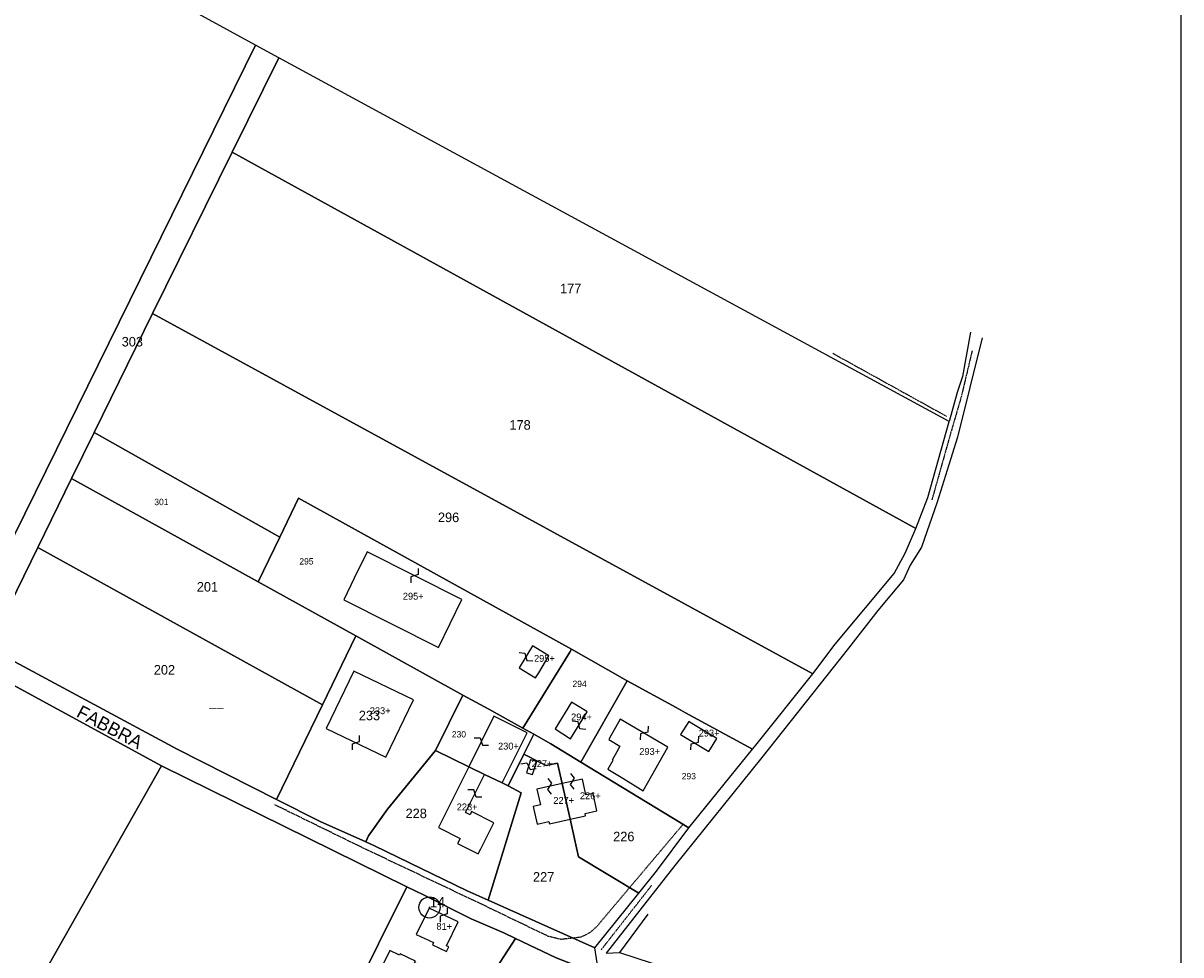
# Model space of a CAD drawing. Header units: metres. Extents: x 14423 to 16319, y -19798 to -18535.
# Tile 11 of 12: x 15882 to 16319, y -19185 to -18833. Entities that reach past the tile are written whole.
import ezdxf

# ---------------------------------------------------------------- set-up
doc = ezdxf.new("R2010")
doc.units = ezdxf.units.M
for name, pattern in [('CONTINUA', [0]), ('TRATTEGGIATA5', [0.3, 0.15, -0.15]), ('TRATTO-PUNTO', [0.4, 0.15, -0.125, 0, -0.125])]:
    doc.linetypes.add(name, pattern=pattern)
for name, color, linetype in [('CONFINE', 3, 'CONTINUA'), ('FABBRICATI', 1, 'CONTINUA'), ('FIDUCIALI', 5, 'CONTINUA'), ('LINEEVARIE', 6, 'CONTINUA'), ('PARTICELLE', 7, 'CONTINUA'), ('SIMBOLI', 6, 'CONTINUA'), ('STRADE', 8, 'CONTINUA'), ('TESTI', 3, 'CONTINUA')]:
    doc.layers.add(name, color=color, linetype=linetype)

# ---------------------------------------------------------------- blocks, each defined once
blk = doc.blocks.new('20', base_point=(5, 5))
at = {"layer": 'SIMBOLI'}
blk.add_circle((5, 5), 4, dxfattribs=at)
blk.add_point((5, 5), dxfattribs=at)
blk = doc.blocks.new('9', base_point=(5, 5))
at = {"layer": 'SIMBOLI'}
for p, q in [((2, 5), (4, 6)), ((4, 6), (6, 4)), ((6, 4), (8, 5))]:
    blk.add_line(p, q, dxfattribs=at)

msp = doc.modelspace()

# ---------------------------------------------------------------- linework, layer by layer
at = {"layer": 'CONFINE'}
msp.add_lwpolyline([(16098.861, -19190.112), (16097.706, -19181.979), (16114.271, -19161.416), (16121.015, -19153.045), (16133.119, -19136.697), (16157.177, -19107.035), (16158.419, -19105.503), (16179.985, -19078.571), (16188.474, -19067.447), (16210.754, -19040.656), (16214.887, -19033.045), (16218.878, -19023.66), (16223.408, -19011.996), (16231.442, -18983.31), (16070.886, -18896.218), (15978.325, -18846.01), (15969.496, -18841.183), (15843.866, -18772.501)], dxfattribs=at)
at = {"layer": 'FABBRICATI'}
for points in [[(16047.483, -19050.481), (16011.656, -19032.493), (16006.8, -19042.517), (16002.842, -19050.686), (16038.669, -19068.673), (16047.483, -19050.481)], [(16074.322, -19068.141), (16074.086, -19067.995), (16069.134, -19076.275), (16075.309, -19080.108), (16076.451, -19078.204), (16080.275, -19071.83), (16074.322, -19068.141)], [(15996.197, -19099.174), (16018.71, -19110.046), (16029.146, -19088.434), (16006.65, -19077.576), (15996.197, -19099.174)], [(16082.666, -19099.356), (16088.522, -19103.106), (16094.78, -19092.956), (16094.598, -19092.841), (16088.886, -19089.244), (16082.666, -19099.356)], [(16062.677, -19119.8), (16072.112, -19100.821), (16059.531, -19094.57), (16050.059, -19113.691), (16055.957, -19116.58), (16062.677, -19119.8)], [(16106.006, -19108.013), (16104.208, -19111.194), (16104.456, -19111.344), (16102.541, -19114.622), (16108.181, -19118.041), (16115.942, -19122.746), (16125.239, -19106.288), (16107.295, -19095.661), (16103.199, -19102.927), (16102.915, -19103.43), (16107.136, -19105.893), (16106.006, -19108.013)], [(16133.678, -19096.932), (16133.168, -19096.622), (16130.051, -19101.473), (16140.761, -19107.906), (16141.381, -19106.894), (16143.738, -19103.048), (16133.678, -19096.932)], [(16074.131, -19116.538), (16075.754, -19111.723), (16073.4, -19111.047), (16071.858, -19115.916), (16074.131, -19116.538)], [(16055.957, -19116.58), (16050.059, -19113.691), (16042.938, -19128.034), (16038.673, -19136.657), (16046.813, -19140.706), (16045.821, -19142.7), (16053.638, -19146.603), (16054.67, -19144.613), (16059.561, -19134.788), (16051.139, -19130.613), (16050.544, -19131.811), (16048.759, -19130.924), (16055.957, -19116.58)], [(16075.775, -19122.114), (16077.081, -19128.093), (16074.414, -19128.675), (16075.865, -19135.319), (16080.306, -19134.328), (16080.498, -19135.207), (16088.314, -19133.5), (16085.295, -19120.034), (16075.775, -19122.114)], [(16094.185, -19132.218), (16093.993, -19131.338), (16098.441, -19130.366), (16096.987, -19123.724), (16094.32, -19124.307), (16093.004, -19118.35), (16085.295, -19120.034), (16088.314, -19133.5), (16094.185, -19132.218)], [(16046.078, -19172.255), (16035.106, -19167.027), (16030.226, -19176.95), (16036.76, -19180.067), (16036.322, -19180.945), (16041.7, -19183.477), (16042.529, -19181.706), (16041.64, -19181.284), (16046.078, -19172.255)], [(16020.28, -19183.06), (16015.839, -19191.976), (16019.478, -19193.76), (16019.22, -19194.311), (16025.467, -19197.376), (16025.756, -19196.851), (16030.146, -19187.926), (16029.591, -19187.651), (16029.873, -19187.07), (16024.197, -19184.273), (16023.913, -19184.853), (16020.28, -19183.06)]]:
    msp.add_lwpolyline(points, close=True, dxfattribs=at)
at = {"layer": 'LINEEVARIE', "color": 2}
msp.add_lwpolyline([(14423, -19798), (14423, -18535), (16319, -18535), (16319, -19798), (14423, -19798)], dxfattribs=at)
at = {"layer": 'LINEEVARIE'}
for points in [[(16239.542, -18949.61), (16236.58, -18966.265), (16234.554, -18972.424), (16231.442, -18983.31)], [(16243.995, -18951.715), (16234.59, -18989.284), (16231.42, -18999.714), (16226.94, -19013.711), (16221.09, -19030.716), (16216.791, -19037.52), (16214.198, -19043.131), (16204.6, -19054.73), (16193.475, -19068.935), (16160.785, -19110.224), (16127.832, -19150.959), (16114.671, -19167.881), (16101.955, -19184.087), (16106.977, -19183.854)], [(16117.64, -19169.301), (16106.977, -19183.854)], [(16106.977, -19183.854), (16142.913, -19195.522)]]:
    msp.add_lwpolyline(points, dxfattribs=at)
at = {"layer": 'LINEEVARIE', "linetype": 'TRATTO-PUNTO'}
for points in [[(16187.497, -18957.544), (16230.443, -18981.301)], [(16240.171, -18956.638), (16236.006, -18974.173), (16231.835, -18988.468), (16224.948, -19012.983)], [(16100.055, -19182.801), (16119.228, -19158.339)]]:
    msp.add_lwpolyline(points, dxfattribs=at)
at = {"layer": 'LINEEVARIE', "linetype": 'TRATTEGGIATA5'}
msp.add_lwpolyline([(16130.986, -19135.394), (16098.26, -19174.15), (16095.784, -19176.366), (16092.203, -19178.069), (16084.838, -19178.872), (16080.05, -19177.704), (16056.552, -19166.369), (16010.143, -19144.356), (15976.756, -19128.024)], dxfattribs=at)
at = {"layer": 'PARTICELLE'}
for points in [[(15878.462, -19026.064), (15969.496, -18841.183), (15843.866, -18772.501), (15861.123, -18860.976), (15861.499, -18870.995), (15855.606, -18876.609), (15847.316, -18878.617), (15787.757, -18886.47), (15740.047, -18898.536), (15687.273, -18921.97), (15668.26, -18930.283), (15647.124, -18938.018), (15638.778, -18942.66), (15859.801, -19063.961), (15878.462, -19026.064)], [(15887.234, -19030.84), (15900.013, -19004.803), (15908.513, -18987.484), (15930.603, -18942.478), (15960.713, -18881.611), (15978.325, -18846.01), (15969.496, -18841.183), (15878.462, -19026.064), (15859.801, -19063.961), (15868.607, -19068.794), (15887.234, -19030.84)], [(15978.325, -18846.01), (15960.713, -18881.611), (16218.878, -19023.66), (16223.408, -19011.996), (16231.442, -18983.31), (16070.886, -18896.218), (15978.325, -18846.01)], [(16218.878, -19023.66), (15960.713, -18881.611), (15930.603, -18942.478), (16179.985, -19078.571), (16188.474, -19067.447), (16210.754, -19040.656), (16214.887, -19033.045), (16218.878, -19023.66)], [(16109.873, -19081.275), (16128.363, -19091.344), (16131.883, -19093.26), (16157.177, -19107.035), (16158.419, -19105.503), (16179.985, -19078.571), (15930.603, -18942.478), (15908.513, -18987.484), (15978.665, -19026.961), (15985.757, -19012.324), (16088.854, -19069.298), (16109.873, -19081.275)], [(15900.013, -19004.803), (15970.505, -19043.8), (15978.665, -19026.961), (15908.513, -18987.484), (15900.013, -19004.803)], [(16007.378, -19064.199), (15970.505, -19043.8), (15900.013, -19004.803), (15887.234, -19030.84), (15994.764, -19090.292), (16007.378, -19064.199)], [(15978.665, -19026.961), (15970.505, -19043.8), (16007.378, -19064.199), (16047.869, -19086.599), (16057.594, -19091.979), (16070.502, -19099.137), (16088.176, -19070.401), (16088.854, -19069.298), (15985.757, -19012.324), (15978.665, -19026.961)], [(15994.764, -19090.292), (15887.234, -19030.84), (15868.607, -19068.794), (15939.974, -19107.025), (15977.486, -19126.036), (15994.764, -19090.292)], [(16047.869, -19086.599), (16007.378, -19064.199), (15994.764, -19090.292), (15977.486, -19126.036), (15993.894, -19134.351), (16011.206, -19142.021), (16012.239, -19139.737), (16019.354, -19129.727), (16037.514, -19107.476), (16047.869, -19086.599)], [(16088.176, -19070.401), (16070.502, -19099.137), (16074.62, -19101.42), (16081.052, -19104.987), (16085.604, -19107.799), (16092.398, -19111.931), (16109.873, -19081.275), (16088.854, -19069.298), (16088.176, -19070.401)], [(15714.122, -19372.507), (15758.166, -19401.985), (15766.894, -19407.827), (15934.04, -19113.341), (15875.064, -19081.195), (15714.122, -19372.507)], [(16128.363, -19091.344), (16109.873, -19081.275), (16092.398, -19111.931), (16133.119, -19136.697), (16157.177, -19107.035), (16131.883, -19093.26), (16128.363, -19091.344)], [(16062.677, -19119.8), (16064.953, -19120.911), (16070.88, -19108.923), (16074.62, -19101.42), (16070.502, -19099.137), (16057.594, -19091.979), (16047.869, -19086.599), (16037.514, -19107.476), (16050.059, -19113.691), (16055.957, -19116.58), (16062.677, -19119.8)], [(16077.01, -19112.078), (16079.27, -19113.242), (16083.591, -19112.287), (16085.295, -19120.034), (16088.314, -19133.5), (16091.496, -19147.693), (16114.271, -19161.416), (16121.015, -19153.045), (16133.119, -19136.697), (16092.398, -19111.931), (16085.604, -19107.799), (16081.052, -19104.987), (16074.62, -19101.42), (16070.88, -19108.923), (16077.01, -19112.078)], [(16050.059, -19113.691), (16037.514, -19107.476), (16019.354, -19129.727), (16012.239, -19139.737), (16011.206, -19142.021), (16014.508, -19143.484), (16049.419, -19160.486), (16057.365, -19164.023), (16069.803, -19123.461), (16064.953, -19120.911), (16062.677, -19119.8), (16055.957, -19116.58), (16050.059, -19113.691)], [(16057.365, -19164.023), (16097.706, -19181.979), (16114.271, -19161.416), (16091.496, -19147.693), (16088.314, -19133.5), (16085.295, -19120.034), (16083.591, -19112.287), (16079.27, -19113.242), (16077.01, -19112.078), (16070.88, -19108.923), (16064.953, -19120.911), (16069.803, -19123.461), (16057.365, -19164.023)], [(16002.532, -19317.746), (16021.412, -19299.921), (15996.525, -19284.326), (16035.453, -19221.583), (16005.248, -19202.022), (16026.695, -19158.966), (15934.04, -19113.341), (15766.894, -19407.827), (15794.249, -19426.137), (15853.512, -19465.516), (15904.731, -19499.809), (15912.269, -19491.153), (15918.993, -19474.842), (15933.074, -19434.717), (15968.945, -19365.935), (15983.971, -19339.414), (15989.784, -19332.079), (16002.532, -19317.746)], [(16005.248, -19202.022), (16035.453, -19221.583), (16035.629, -19221.697), (16038.546, -19223.585), (16067.739, -19178.513), (16063.345, -19176.404), (16050.92, -19171.043), (16032.897, -19162.02), (16026.695, -19158.966), (16005.248, -19202.022)], [(16055.985, -19255.969), (16071.082, -19233.599), (16097.921, -19191.545), (16083.052, -19185.862), (16067.739, -19178.513), (16038.546, -19223.585), (16035.629, -19221.697), (16035.453, -19221.583), (15996.525, -19284.326), (16021.412, -19299.921), (16028.922, -19290.888), (16049.17, -19264.029), (16055.985, -19255.969)]]:
    msp.add_lwpolyline(points, close=True, dxfattribs=at)
at = {"layer": 'STRADE'}
msp.add_lwpolyline([(15875.064, -19081.195), (15934.04, -19113.341), (16026.695, -19158.966), (16032.897, -19162.02), (16050.92, -19171.043), (16063.345, -19176.404), (16067.739, -19178.513), (16083.052, -19185.862), (16097.921, -19191.545), (16098.861, -19190.112), (16097.706, -19181.979), (16057.365, -19164.023), (16049.419, -19160.486), (16014.508, -19143.484), (16011.206, -19142.021), (15993.894, -19134.351), (15977.486, -19126.036), (15939.974, -19107.025), (15868.607, -19068.794)], dxfattribs=at)

# ---------------------------------------------------------------- block references
at = {"layer": 'FIDUCIALI'}
msp.add_blockref('20', (16035.213, -19166.792), dxfattribs=at)
at = {"layer": 'SIMBOLI'}
for p, rotation in [((16029.57, -19041.487), 243.353), ((16071.61, -19072.135), 329.131), ((16091.651, -19098.031), 148.35), ((16091.651, -19098.031), 148.35), ((16116.29, -19100.935), 239.629), ((16007.454, -19104.61), 64.233), ((16054.795, -19104.13), 333.658), ((16135.406, -19104.689), 59.019), ((16072.629, -19113.481), 342.482), ((16089.15, -19119.192), 282.317), ((16080.535, -19121.074), 282.317), ((16052.358, -19123.752), 153.335), ((16040.592, -19169.641), 244.556)]:
    msp.add_blockref('9', p, dxfattribs=dict(at, rotation=rotation))

# ---------------------------------------------------------------- texts
at = {"layer": 'FABBRICATI', "color": 7}
for s, p in [('295+', (16025.163, -19050.583)), ('295+', (16074.703, -19074.052)), ('233+', (16012.671, -19093.811)), ('294+', (16088.709, -19096.175)), ('293+', (16136.908, -19102.264)), ('230+', (16061.115, -19107.185)), ('293+', (16114.463, -19109.204)), ('227+', (16073.793, -19113.793)), ('227+', (16081.999, -19127.677)), ('226+', (16092.042, -19125.925)), ('228+', (16045.521, -19130.147)), ('81+', (16037.833, -19175.252))]:
    msp.add_text(s, height=2.6, dxfattribs=at).set_placement(p)
at = {"layer": 'FIDUCIALI'}
msp.add_text('14', height=4, dxfattribs=at).set_placement((16035.213, -19166.792))
at = {"layer": 'PARTICELLE', "color": 7}
for s, height, p in [('177', 3.6, (16084.522, -18934.914)), ('303', 3.6, (15918.961, -18954.988)), ('178', 3.6, (16065.408, -18986.412)), ('301', 2.4, (15931.282, -19014.901)), ('296', 3.6, (16038.41, -19021.303)), ('295', 2.4, (15986.067, -19037.313)), ('201', 3.6, (15947.336, -19047.529)), ('202', 3.6, (15931.083, -19078.859)), ('294', 2.4, (16089.234, -19083.561)), ('233', 3.6, (16008.531, -19096.105)), ('230', 2.4, (16043.649, -19102.609)), ('293', 2.4, (16130.501, -19118.424)), ('228', 3.6, (16026.183, -19133.082)), ('226', 3.6, (16104.595, -19141.815)), ('227', 3.6, (16074.308, -19157.052))]:
    msp.add_text(s, height=height, dxfattribs=at).set_placement(p)
at = {"layer": 'TESTI', "color": 3}
msp.add_text('FABBRA', height=5, rotation=331.996, dxfattribs=at).set_placement((15901.479, -19094.584))
msp.add_text('__', height=3.6, dxfattribs=at).set_placement((15952.049, -19090.722))

doc.saveas('drawing.dxf')
